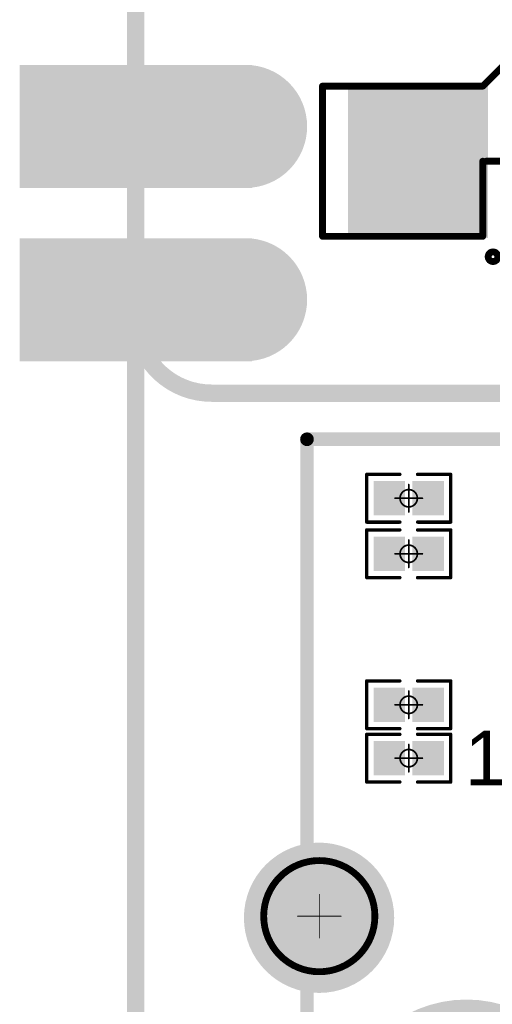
# Model space of a CAD drawing. Header units: millimetres. Extents: x 4.1 to 5.07, y 4.77 to 7.7.
# Tile 5 of 39: x 4.1 to 4.38, y 5.29 to 5.86. Entities that reach past the tile are written whole.
import ezdxf

# ---------------------------------------------------------------- set-up
doc = ezdxf.new("R2010")
doc.units = ezdxf.units.MM
doc.header["$MEASUREMENT"] = 0
for name, color, linetype in [('BottomLayer', 5, 'Continuous'), ('BottomOverlay', 54, 'Continuous'), ('BottomPaste', 16, 'Continuous'), ('BottomSolder', 6, 'Continuous'), ('KeepOutLayer', 6, 'Continuous'), ('Mechanical1', 6, 'Continuous'), ('Mechanical15', 56, 'Continuous'), ('Mechanical22', 56, 'Continuous'), ('MidLayer1', 16, 'Continuous'), ('MidLayer2', 76, 'Continuous'), ('MultiLayer', 9, 'Continuous'), ('TopLayer', 1, 'Continuous'), ('TopOverlay', 2, 'Continuous'), ('TopPaste', 8, 'Continuous'), ('TopSolder', 216, 'Continuous')]:
    doc.layers.add(name, color=color, linetype=linetype)

# ---------------------------------------------------------------- blocks, each defined once
blk = doc.blocks.new('P_________35')
at = {"layer": 'BottomLayer', "const_width": 0.0315}
for points in [[(-0.36575, -0.85, 1), (-0.33425, -0.85, 1)], [(-0.36575, -0.95, 1), (-0.33425, -0.95, 1)]]:
    blk.add_lwpolyline(points, format="xyb", close=True, dxfattribs=at)
at = {"layer": 'BottomLayer'}
for points in [[(-0.47638, -0.8815), (-0.35039, -0.8815), (-0.47638, -0.8185), (-0.35039, -0.8185)], [(-0.47638, -0.9815), (-0.35039, -0.9815), (-0.47638, -0.9185), (-0.35039, -0.9185)]]:
    blk.add_solid(points, dxfattribs=at)
at = {"layer": 'BottomSolder', "const_width": 0.0355}
for points in [[(-0.36775, -0.85, 1), (-0.33225, -0.85, 1)], [(-0.36775, -0.95, 1), (-0.33225, -0.95, 1)]]:
    blk.add_lwpolyline(points, format="xyb", close=True, dxfattribs=at)
at = {"layer": 'BottomSolder'}
for points in [[(-0.48038, -0.8855), (-0.34639, -0.8855), (-0.48038, -0.8145), (-0.34639, -0.8145)], [(-0.48038, -0.9855), (-0.34639, -0.9855), (-0.48038, -0.9145), (-0.34639, -0.9145)]]:
    blk.add_solid(points, dxfattribs=at)
at = {"layer": 'Mechanical1', "const_width": 0.01}
for points in [[(-0.41339, -0.96024), (-0.41339, 0.96457)], [(-0.36968, -1.00394), (0.37402, -1.00394)]]:
    blk.add_lwpolyline(points, dxfattribs=at)
at = {"layer": 'Mechanical1', "const_width": 0.005}
for points in [[(-0.41589, -0.96024, 1), (-0.41089, -0.96024, 1)], [(-0.41589, -0.96024, 1), (-0.41089, -0.96024, 1)], [(-0.37218, -1.00394, 1), (-0.36718, -1.00394, 1)], [(-0.37218, -1.00394, 1), (-0.36718, -1.00394, 1)]]:
    blk.add_lwpolyline(points, format="xyb", close=True, dxfattribs=at)
at = {"layer": 'Mechanical1', "const_width": 0.01}
blk.add_lwpolyline([(-0.36968, -1.00394, -0.414214), (-0.41339, -0.96024)], format="xyb", dxfattribs=at)
at = {"layer": 'MidLayer1', "const_width": 0.0315}
for points in [[(-0.36575, -0.85, 1), (-0.33425, -0.85, 1)], [(-0.36575, -0.95, 1), (-0.33425, -0.95, 1)]]:
    blk.add_lwpolyline(points, format="xyb", close=True, dxfattribs=at)
at = {"layer": 'MidLayer1'}
for points in [[(-0.47638, -0.8815), (-0.35039, -0.8815), (-0.47638, -0.8185), (-0.35039, -0.8185)], [(-0.47638, -0.9815), (-0.35039, -0.9815), (-0.47638, -0.9185), (-0.35039, -0.9185)]]:
    blk.add_solid(points, dxfattribs=at)
at = {"layer": 'MidLayer2', "const_width": 0.0315}
for points in [[(-0.36575, -0.85, 1), (-0.33425, -0.85, 1)], [(-0.36575, -0.95, 1), (-0.33425, -0.95, 1)]]:
    blk.add_lwpolyline(points, format="xyb", close=True, dxfattribs=at)
at = {"layer": 'MidLayer2'}
for points in [[(-0.47638, -0.8815), (-0.35039, -0.8815), (-0.47638, -0.8185), (-0.35039, -0.8185)], [(-0.47638, -0.9815), (-0.35039, -0.9815), (-0.47638, -0.9185), (-0.35039, -0.9185)]]:
    blk.add_solid(points, dxfattribs=at)
at = {"layer": 'MultiLayer', "const_width": 0.0315}
for points in [[(-0.36575, -0.85, 1), (-0.33425, -0.85, 1)], [(-0.36575, -0.95, 1), (-0.33425, -0.95, 1)]]:
    blk.add_lwpolyline(points, format="xyb", close=True, dxfattribs=at)
at = {"layer": 'MultiLayer'}
for points in [[(-0.47638, -0.8815), (-0.35039, -0.8815), (-0.47638, -0.8185), (-0.35039, -0.8185)], [(-0.47638, -0.9815), (-0.35039, -0.9815), (-0.47638, -0.9185), (-0.35039, -0.9185)]]:
    blk.add_solid(points, dxfattribs=at)
at = {"layer": 'TopLayer', "const_width": 0.0315}
for points in [[(-0.36575, -0.85, 1), (-0.33425, -0.85, 1)], [(-0.36575, -0.95, 1), (-0.33425, -0.95, 1)]]:
    blk.add_lwpolyline(points, format="xyb", close=True, dxfattribs=at)
at = {"layer": 'TopLayer'}
for points in [[(-0.47638, -0.8815), (-0.35039, -0.8815), (-0.47638, -0.8185), (-0.35039, -0.8185)], [(-0.47638, -0.9815), (-0.35039, -0.9815), (-0.47638, -0.9185), (-0.35039, -0.9185)]]:
    blk.add_solid(points, dxfattribs=at)
at = {"layer": 'TopSolder', "const_width": 0.0355}
for points in [[(-0.36775, -0.85, 1), (-0.33225, -0.85, 1)], [(-0.36775, -0.95, 1), (-0.33225, -0.95, 1)]]:
    blk.add_lwpolyline(points, format="xyb", close=True, dxfattribs=at)
at = {"layer": 'TopSolder'}
for points in [[(-0.48038, -0.8855), (-0.34639, -0.8855), (-0.48038, -0.8145), (-0.34639, -0.8145)], [(-0.48038, -0.9855), (-0.34639, -0.9855), (-0.48038, -0.9145), (-0.34639, -0.9145)]]:
    blk.add_solid(points, dxfattribs=at)
blk = doc.blocks.new('R0201_B_63')
at = {"layer": 'BottomLayer'}
for points in [[(-0.01831, -0.00787), (-0.00413, -0.00787), (-0.01831, 0.00787), (-0.00413, 0.00787)], [(0.00413, -0.00787), (0.01831, -0.00787), (0.00413, 0.00787), (0.01831, 0.00787)]]:
    blk.add_solid(points, dxfattribs=at)
at = {"layer": 'BottomOverlay', "const_width": 0.00197}
for points in [[(-0.02421, 0.01378), (-0.00512, 0.01378)], [(-0.02421, -0.01378), (-0.02421, 0.01378)], [(0.00512, 0.01378), (0.02421, 0.01378)], [(0.02421, -0.01378), (0.02421, 0.01378)], [(-0.02421, -0.01378), (-0.00512, -0.01378)], [(0.00512, -0.01378), (0.02421, -0.01378)]]:
    blk.add_lwpolyline(points, dxfattribs=at)
at = {"layer": 'BottomOverlay', "const_width": 0.000984}
for points in [[(-0.0247, 0.01378, 1), (-0.02372, 0.01378, 1)], [(-0.0247, 0.01378, 1), (-0.02372, 0.01378, 1)], [(-0.00561, 0.01378, 1), (-0.00463, 0.01378, 1)], [(0.00463, 0.01378, 1), (0.00561, 0.01378, 1)], [(0.02372, 0.01378, 1), (0.0247, 0.01378, 1)], [(0.02372, 0.01378, 1), (0.0247, 0.01378, 1)], [(-0.0247, -0.01378, 1), (-0.02372, -0.01378, 1)], [(-0.0247, -0.01378, 1), (-0.02372, -0.01378, 1)], [(-0.00561, -0.01378, 1), (-0.00463, -0.01378, 1)], [(0.00463, -0.01378, 1), (0.00561, -0.01378, 1)], [(0.02372, -0.01378, 1), (0.0247, -0.01378, 1)], [(0.02372, -0.01378, 1), (0.0247, -0.01378, 1)]]:
    blk.add_lwpolyline(points, format="xyb", close=True, dxfattribs=at)
at = {"layer": 'BottomPaste'}
for points in [[(-0.01831, -0.00787), (-0.00413, -0.00787), (-0.01831, 0.00787), (-0.00413, 0.00787)], [(0.00413, -0.00787), (0.01831, -0.00787), (0.00413, 0.00787), (0.01831, 0.00787)]]:
    blk.add_solid(points, dxfattribs=at)
at = {"layer": 'BottomSolder'}
for points in [[(-0.02031, -0.00987), (-0.00213, -0.00987), (-0.02031, 0.00987), (-0.00213, 0.00987)], [(0.00213, -0.00987), (0.02031, -0.00987), (0.00213, 0.00987), (0.02031, 0.00987)]]:
    blk.add_solid(points, dxfattribs=at)
at = {"layer": 'Mechanical15', "const_width": 0.001}
for points in [[(0, -0.00787), (0, 0.00787)], [(-0.00787, 0), (0.00787, 0)]]:
    blk.add_lwpolyline(points, dxfattribs=at)
at = {"layer": 'Mechanical15'}
for points, const_width in [([(-0.00025, 0.00787, 1), (0.00025, 0.00787, 1)], 0.0005), ([(-0.00812, 0, 1), (-0.00762, 0, 1)], 0.0005), ([(0.005, 0, 1), (-0.005, 0, 1)], 0.001), ([(-0.00525, 0, 1), (-0.00475, 0, 1)], 0.0005), ([(0.00475, 0, 1), (0.00525, 0, 1)], 0.0005), ([(0.00762, 0, 1), (0.00812, 0, 1)], 0.0005), ([(-0.00025, -0.00787, 1), (0.00025, -0.00787, 1)], 0.0005)]:
    blk.add_lwpolyline(points, format="xyb", close=True, dxfattribs=dict(at, const_width=const_width))
blk = doc.blocks.new('R0201_B_64')
at = {"layer": 'BottomLayer'}
for points in [[(-0.01831, -0.00787), (-0.00413, -0.00787), (-0.01831, 0.00787), (-0.00413, 0.00787)], [(0.00413, -0.00787), (0.01831, -0.00787), (0.00413, 0.00787), (0.01831, 0.00787)]]:
    blk.add_solid(points, dxfattribs=at)
at = {"layer": 'BottomOverlay', "const_width": 0.00197}
for points in [[(-0.02421, 0.01378), (-0.00512, 0.01378)], [(-0.02421, -0.01378), (-0.02421, 0.01378)], [(0.00512, 0.01378), (0.02421, 0.01378)], [(0.02421, -0.01378), (0.02421, 0.01378)], [(-0.02421, -0.01378), (-0.00512, -0.01378)], [(0.00512, -0.01378), (0.02421, -0.01378)]]:
    blk.add_lwpolyline(points, dxfattribs=at)
at = {"layer": 'BottomOverlay', "const_width": 0.000984}
for points in [[(-0.0247, 0.01378, 1), (-0.02372, 0.01378, 1)], [(-0.0247, 0.01378, 1), (-0.02372, 0.01378, 1)], [(-0.00561, 0.01378, 1), (-0.00463, 0.01378, 1)], [(0.00463, 0.01378, 1), (0.00561, 0.01378, 1)], [(0.02372, 0.01378, 1), (0.0247, 0.01378, 1)], [(0.02372, 0.01378, 1), (0.0247, 0.01378, 1)], [(-0.0247, -0.01378, 1), (-0.02372, -0.01378, 1)], [(-0.0247, -0.01378, 1), (-0.02372, -0.01378, 1)], [(-0.00561, -0.01378, 1), (-0.00463, -0.01378, 1)], [(0.00463, -0.01378, 1), (0.00561, -0.01378, 1)], [(0.02372, -0.01378, 1), (0.0247, -0.01378, 1)], [(0.02372, -0.01378, 1), (0.0247, -0.01378, 1)]]:
    blk.add_lwpolyline(points, format="xyb", close=True, dxfattribs=at)
at = {"layer": 'BottomPaste'}
for points in [[(-0.01831, -0.00787), (-0.00413, -0.00787), (-0.01831, 0.00787), (-0.00413, 0.00787)], [(0.00413, -0.00787), (0.01831, -0.00787), (0.00413, 0.00787), (0.01831, 0.00787)]]:
    blk.add_solid(points, dxfattribs=at)
at = {"layer": 'BottomSolder'}
for points in [[(-0.02031, -0.00987), (-0.00213, -0.00987), (-0.02031, 0.00987), (-0.00213, 0.00987)], [(0.00213, -0.00987), (0.02031, -0.00987), (0.00213, 0.00987), (0.02031, 0.00987)]]:
    blk.add_solid(points, dxfattribs=at)
at = {"layer": 'Mechanical15', "const_width": 0.001}
for points in [[(0, -0.00787), (0, 0.00787)], [(-0.00787, 0), (0.00787, 0)]]:
    blk.add_lwpolyline(points, dxfattribs=at)
at = {"layer": 'Mechanical15'}
for points, const_width in [([(-0.00025, 0.00787, 1), (0.00025, 0.00787, 1)], 0.0005), ([(-0.00812, 0, 1), (-0.00762, 0, 1)], 0.0005), ([(0.005, 0, 1), (-0.005, 0, 1)], 0.001), ([(-0.00525, 0, 1), (-0.00475, 0, 1)], 0.0005), ([(0.00475, 0, 1), (0.00525, 0, 1)], 0.0005), ([(0.00762, 0, 1), (0.00812, 0, 1)], 0.0005), ([(-0.00025, -0.00787, 1), (0.00025, -0.00787, 1)], 0.0005)]:
    blk.add_lwpolyline(points, format="xyb", close=True, dxfattribs=dict(at, const_width=const_width))
blk = doc.blocks.new('R0201_B_65')
at = {"layer": 'BottomLayer'}
for points in [[(-0.01831, -0.00787), (-0.00413, -0.00787), (-0.01831, 0.00787), (-0.00413, 0.00787)], [(0.00413, -0.00787), (0.01831, -0.00787), (0.00413, 0.00787), (0.01831, 0.00787)]]:
    blk.add_solid(points, dxfattribs=at)
at = {"layer": 'BottomOverlay', "const_width": 0.00197}
for points in [[(-0.02421, 0.01378), (-0.00512, 0.01378)], [(-0.02421, -0.01378), (-0.02421, 0.01378)], [(0.00512, 0.01378), (0.02421, 0.01378)], [(0.02421, -0.01378), (0.02421, 0.01378)], [(-0.02421, -0.01378), (-0.00512, -0.01378)], [(0.00512, -0.01378), (0.02421, -0.01378)]]:
    blk.add_lwpolyline(points, dxfattribs=at)
at = {"layer": 'BottomOverlay', "const_width": 0.000984}
for points in [[(-0.0247, 0.01378, 1), (-0.02372, 0.01378, 1)], [(-0.0247, 0.01378, 1), (-0.02372, 0.01378, 1)], [(-0.00561, 0.01378, 1), (-0.00463, 0.01378, 1)], [(0.00463, 0.01378, 1), (0.00561, 0.01378, 1)], [(0.02372, 0.01378, 1), (0.0247, 0.01378, 1)], [(0.02372, 0.01378, 1), (0.0247, 0.01378, 1)], [(-0.0247, -0.01378, 1), (-0.02372, -0.01378, 1)], [(-0.0247, -0.01378, 1), (-0.02372, -0.01378, 1)], [(-0.00561, -0.01378, 1), (-0.00463, -0.01378, 1)], [(0.00463, -0.01378, 1), (0.00561, -0.01378, 1)], [(0.02372, -0.01378, 1), (0.0247, -0.01378, 1)], [(0.02372, -0.01378, 1), (0.0247, -0.01378, 1)]]:
    blk.add_lwpolyline(points, format="xyb", close=True, dxfattribs=at)
at = {"layer": 'BottomPaste'}
for points in [[(-0.01831, -0.00787), (-0.00413, -0.00787), (-0.01831, 0.00787), (-0.00413, 0.00787)], [(0.00413, -0.00787), (0.01831, -0.00787), (0.00413, 0.00787), (0.01831, 0.00787)]]:
    blk.add_solid(points, dxfattribs=at)
at = {"layer": 'BottomSolder'}
for points in [[(-0.02031, -0.00987), (-0.00213, -0.00987), (-0.02031, 0.00987), (-0.00213, 0.00987)], [(0.00213, -0.00987), (0.02031, -0.00987), (0.00213, 0.00987), (0.02031, 0.00987)]]:
    blk.add_solid(points, dxfattribs=at)
at = {"layer": 'Mechanical15', "const_width": 0.001}
for points in [[(0, -0.00787), (0, 0.00787)], [(-0.00787, 0), (0.00787, 0)]]:
    blk.add_lwpolyline(points, dxfattribs=at)
at = {"layer": 'Mechanical15'}
for points, const_width in [([(-0.00025, 0.00787, 1), (0.00025, 0.00787, 1)], 0.0005), ([(-0.00812, 0, 1), (-0.00762, 0, 1)], 0.0005), ([(0.005, 0, 1), (-0.005, 0, 1)], 0.001), ([(-0.00525, 0, 1), (-0.00475, 0, 1)], 0.0005), ([(0.00475, 0, 1), (0.00525, 0, 1)], 0.0005), ([(0.00762, 0, 1), (0.00812, 0, 1)], 0.0005), ([(-0.00025, -0.00787, 1), (0.00025, -0.00787, 1)], 0.0005)]:
    blk.add_lwpolyline(points, format="xyb", close=True, dxfattribs=dict(at, const_width=const_width))
blk = doc.blocks.new('FFC0_5_SMT_20P______146')
at = {"layer": 'TopLayer'}
blk.add_solid([(-0.28839, -0.04034), (-0.21555, -0.04034), (-0.28839, 0.04037), (-0.21555, 0.04037)], dxfattribs=at)
at = {"layer": 'TopOverlay', "const_width": 0.00394}
for points in [[(-0.21457, 0.04331), (-0.1811, 0.07677)], [(-0.30709, 0.04331), (-0.23228, 0.04331)], [(-0.30709, 0.04331), (-0.23228, 0.04331)], [(-0.30709, -0.04331), (-0.30709, 0.04331)], [(-0.23228, 0.04331), (-0.21457, 0.04331)], [(-0.21457, -0.04331), (-0.21457, 0)], [(-0.2126, 0), (0.21654, 0)], [(-0.30709, -0.04331), (-0.21457, -0.04331)]]:
    blk.add_lwpolyline(points, dxfattribs=at)
at = {"layer": 'TopOverlay'}
for points, const_width in [([(-0.30807, 0.04331, 1), (-0.3061, 0.04331, 1)], 0.00197), ([(-0.30807, 0.04331, 1), (-0.3061, 0.04331, 1)], 0.00197), ([(-0.30807, 0.04331, 1), (-0.3061, 0.04331, 1)], 0.00197), ([(-0.23327, 0.04331, 1), (-0.2313, 0.04331, 1)], 0.00197), ([(-0.23327, 0.04331, 1), (-0.2313, 0.04331, 1)], 0.00197), ([(-0.23327, 0.04331, 1), (-0.2313, 0.04331, 1)], 0.00197), ([(-0.21555, 0.04331, 1), (-0.21358, 0.04331, 1)], 0.00197), ([(-0.21555, 0.04331, 1), (-0.21358, 0.04331, 1)], 0.00197), ([(-0.21555, 0, 1), (-0.21358, 0, 1)], 0.00197), ([(-0.21358, 0, 1), (-0.21161, 0, 1)], 0.00197), ([(-0.30807, -0.04331, 1), (-0.3061, -0.04331, 1)], 0.00197), ([(-0.30807, -0.04331, 1), (-0.3061, -0.04331, 1)], 0.00197), ([(-0.21555, -0.04331, 1), (-0.21358, -0.04331, 1)], 0.00197), ([(-0.21555, -0.04331, 1), (-0.21358, -0.04331, 1)], 0.00197), ([(-0.20588, -0.05512, 1), (-0.21145, -0.05512, 1)], 0.00394), ([(-0.21243, -0.05512, 1), (-0.21046, -0.05512, 1)], 0.00197)]:
    blk.add_lwpolyline(points, format="xyb", close=True, dxfattribs=dict(at, const_width=const_width))
at = {"layer": 'TopPaste'}
blk.add_solid([(-0.28839, -0.04034), (-0.21555, -0.04034), (-0.28839, 0.04037), (-0.21555, 0.04037)], dxfattribs=at)
at = {"layer": 'TopSolder'}
blk.add_solid([(-0.29239, -0.04434), (-0.21155, -0.04434), (-0.29239, 0.04437), (-0.21155, 0.04437)], dxfattribs=at)
blk = doc.blocks.new('RJ45______HRK1_1BF09_3A1BB_1R_154')
at = {"layer": 'BottomLayer', "const_width": 0.03937}
blk.add_lwpolyline([(-0.32972, -0.05537, 1), (-0.29035, -0.05537, 1)], format="xyb", close=True, dxfattribs=at)
at = {"layer": 'BottomSolder'}
for points, const_width in [([(-0.33172, -0.05537, 1), (-0.28835, -0.05537, 1)], 0.04337), ([(-0.26145, -0.17545, 1), (-0.18855, -0.17545, 1)], 0.0729)]:
    blk.add_lwpolyline(points, format="xyb", close=True, dxfattribs=dict(at, const_width=const_width))
at = {"layer": 'Mechanical22'}
for points, const_width in [([(-0.27781, -0.05444, 1), (-0.34198, -0.05444, 1)], 0.00394), ([(-0.31002, -0.04184, 1), (-0.30977, -0.04184, 1)], 0.00025), ([(-0.34296, -0.05444, 1), (-0.341, -0.05444, 1)], 0.00197), ([(-0.32262, -0.05444, 1), (-0.32237, -0.05444, 1)], 0.00025), ([(-0.29742, -0.05444, 1), (-0.29717, -0.05444, 1)], 0.00025), ([(-0.2788, -0.05444, 1), (-0.27683, -0.05444, 1)], 0.00197), ([(-0.31002, -0.06704, 1), (-0.30977, -0.06704, 1)], 0.00025)]:
    blk.add_lwpolyline(points, format="xyb", close=True, dxfattribs=dict(at, const_width=const_width))
at = {"layer": 'Mechanical22', "const_width": 0.0005}
for points in [[(-0.3099, -0.06704), (-0.3099, -0.04184)], [(-0.32249, -0.05444), (-0.2973, -0.05444)]]:
    blk.add_lwpolyline(points, dxfattribs=at)
at = {"layer": 'MidLayer1', "const_width": 0.03937}
blk.add_lwpolyline([(-0.32972, -0.05537, 1), (-0.29035, -0.05537, 1)], format="xyb", close=True, dxfattribs=at)
at = {"layer": 'MidLayer2', "const_width": 0.03937}
blk.add_lwpolyline([(-0.32972, -0.05537, 1), (-0.29035, -0.05537, 1)], format="xyb", close=True, dxfattribs=at)
at = {"layer": 'MultiLayer', "const_width": 0.03937}
blk.add_lwpolyline([(-0.32972, -0.05537, 1), (-0.29035, -0.05537, 1)], format="xyb", close=True, dxfattribs=at)
at = {"layer": 'TopLayer', "const_width": 0.03937}
blk.add_lwpolyline([(-0.32972, -0.05537, 1), (-0.29035, -0.05537, 1)], format="xyb", close=True, dxfattribs=at)
at = {"layer": 'TopOverlay', "const_width": 0.00787}
for points in [[(-0.317, -0.31013), (-0.317, 0.22075)], [(-0.317, 0.22075), (0.313, 0.22075)]]:
    blk.add_lwpolyline(points, dxfattribs=at)
at = {"layer": 'TopOverlay', "const_width": 0.00394}
blk.add_lwpolyline([(-0.31897, 0.22075, 1), (-0.31503, 0.22075, 1)], format="xyb", close=True, dxfattribs=at)
blk.add_lwpolyline([(-0.31897, 0.22075, 1), (-0.31503, 0.22075, 1)], format="xyb", close=True, dxfattribs=at)
at = {"layer": 'TopSolder'}
for points, const_width in [([(-0.33172, -0.05537, 1), (-0.28835, -0.05537, 1)], 0.04337), ([(-0.26145, -0.17545, 1), (-0.18855, -0.17545, 1)], 0.0729)]:
    blk.add_lwpolyline(points, format="xyb", close=True, dxfattribs=dict(at, const_width=const_width))
at = {"layer": 'Mechanical22'}
blk.add_text('1', height=0.03149, dxfattribs=at).set_placement((-0.22577, 0.02112))
blk = doc.blocks.new('R0201_B_155')
at = {"layer": 'BottomLayer'}
for points in [[(-0.01831, -0.00787), (-0.00413, -0.00787), (-0.01831, 0.00787), (-0.00413, 0.00787)], [(0.00413, -0.00787), (0.01831, -0.00787), (0.00413, 0.00787), (0.01831, 0.00787)]]:
    blk.add_solid(points, dxfattribs=at)
at = {"layer": 'BottomOverlay', "const_width": 0.00197}
for points in [[(-0.02421, -0.01378), (-0.02421, 0.01378)], [(-0.02421, 0.01378), (-0.00512, 0.01378)], [(0.00512, 0.01378), (0.02421, 0.01378)], [(0.02421, -0.01378), (0.02421, 0.01378)], [(-0.02421, -0.01378), (-0.00512, -0.01378)], [(0.00512, -0.01378), (0.02421, -0.01378)]]:
    blk.add_lwpolyline(points, dxfattribs=at)
at = {"layer": 'BottomOverlay', "const_width": 0.000984}
for points in [[(-0.0247, 0.01378, 1), (-0.02372, 0.01378, 1)], [(-0.0247, 0.01378, 1), (-0.02372, 0.01378, 1)], [(-0.00561, 0.01378, 1), (-0.00463, 0.01378, 1)], [(0.00463, 0.01378, 1), (0.00561, 0.01378, 1)], [(0.02372, 0.01378, 1), (0.0247, 0.01378, 1)], [(0.02372, 0.01378, 1), (0.0247, 0.01378, 1)], [(-0.0247, -0.01378, 1), (-0.02372, -0.01378, 1)], [(-0.0247, -0.01378, 1), (-0.02372, -0.01378, 1)], [(-0.00561, -0.01378, 1), (-0.00463, -0.01378, 1)], [(0.00463, -0.01378, 1), (0.00561, -0.01378, 1)], [(0.02372, -0.01378, 1), (0.0247, -0.01378, 1)], [(0.02372, -0.01378, 1), (0.0247, -0.01378, 1)]]:
    blk.add_lwpolyline(points, format="xyb", close=True, dxfattribs=at)
at = {"layer": 'BottomPaste'}
for points in [[(-0.01831, -0.00787), (-0.00413, -0.00787), (-0.01831, 0.00787), (-0.00413, 0.00787)], [(0.00413, -0.00787), (0.01831, -0.00787), (0.00413, 0.00787), (0.01831, 0.00787)]]:
    blk.add_solid(points, dxfattribs=at)
at = {"layer": 'BottomSolder'}
for points in [[(-0.02031, -0.00987), (-0.00213, -0.00987), (-0.02031, 0.00987), (-0.00213, 0.00987)], [(0.00213, -0.00987), (0.02031, -0.00987), (0.00213, 0.00987), (0.02031, 0.00987)]]:
    blk.add_solid(points, dxfattribs=at)
at = {"layer": 'Mechanical15', "const_width": 0.001}
for points in [[(0, -0.00787), (0, 0.00787)], [(-0.00787, 0), (0.00787, 0)]]:
    blk.add_lwpolyline(points, dxfattribs=at)
at = {"layer": 'Mechanical15'}
for points, const_width in [([(-0.00025, 0.00787, 1), (0.00025, 0.00787, 1)], 0.0005), ([(-0.00812, 0, 1), (-0.00762, 0, 1)], 0.0005), ([(0.005, 0, 1), (-0.005, 0, 1)], 0.001), ([(-0.00525, 0, 1), (-0.00475, 0, 1)], 0.0005), ([(0.00475, 0, 1), (0.00525, 0, 1)], 0.0005), ([(0.00762, 0, 1), (0.00812, 0, 1)], 0.0005), ([(-0.00025, -0.00787, 1), (0.00025, -0.00787, 1)], 0.0005)]:
    blk.add_lwpolyline(points, format="xyb", close=True, dxfattribs=dict(at, const_width=const_width))

msp = doc.modelspace()

# ---------------------------------------------------------------- linework, layer by layer
at = {"layer": 'KeepOutLayer', "const_width": 0.01}
msp.add_lwpolyline([(4.17164, 4.85846), (4.17164, 7.60957)], dxfattribs=at)

# ---------------------------------------------------------------- block references
for name, p in [('P_________35', (4.585, 6.645)), ('FFC0_5_SMT_20P______146', (4.58644, 5.77492)), ('RJ45______HRK1_1BF09_3A1BB_1R_154', (4.58742, 5.3937)), ('R0201_B_64', (4.32912, 5.58042)), ('R0201_B_65', (4.32912, 5.54837)), ('R0201_B_155', (4.32912, 5.46123)), ('R0201_B_63', (4.32912, 5.43043))]:
    msp.add_blockref(name, p)

doc.saveas('drawing.dxf')
